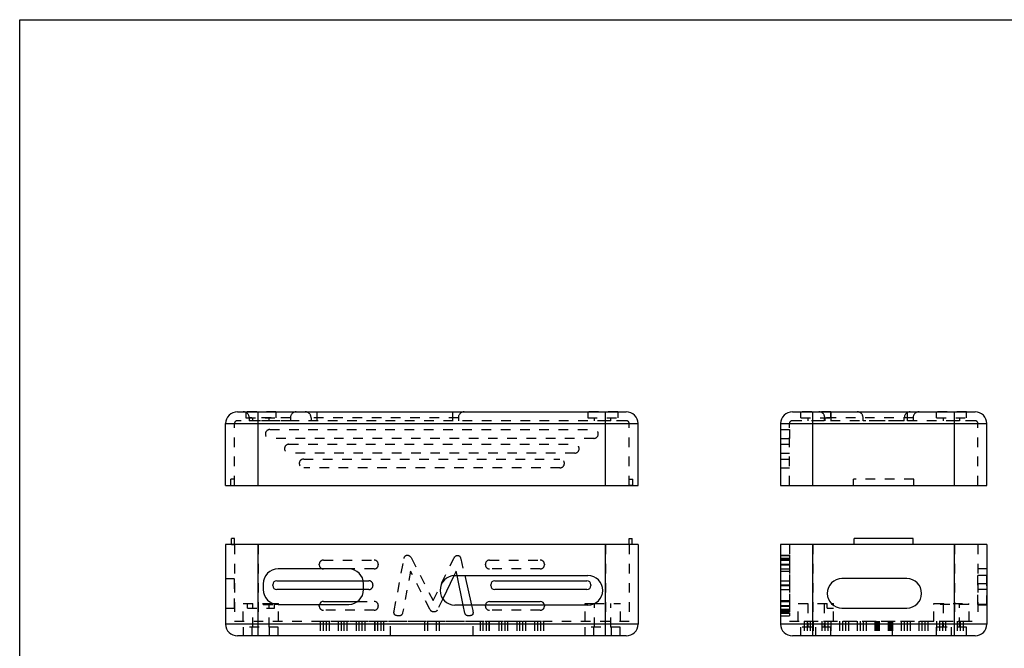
# Model space of a CAD drawing. Extents: x 0 to 297, y 0 to 210.
# Tile 4 of 4: x 0 to 167, y 103 to 210. Entities that reach past the tile are written whole.
import ezdxf

# ---------------------------------------------------------------- set-up
doc = ezdxf.new("R2010")
doc.units = 0
doc.header["$LTSCALE"] = 16.335
doc.linetypes.add('HIDDEN', pattern=[0.2, 0.1, -0.1])
doc.layers.get('0').update_dxf_attribs({"linetype": 'CONTINUOUS'})
doc.layers.add('3_ALL_AXES', color=7, linetype='CONTINUOUS')
doc.layers.add('7_ALL_FEATURES', color=7, linetype='CONTINUOUS')

msp = doc.modelspace()

# ---------------------------------------------------------------- linework, layer by layer
at = {"color": 7, "linetype": 'CONTINUOUS'}
for p, q in [((0, 0), (0, 210)), ((0, 210), (297, 210))]:
    msp.add_line(p, q, dxfattribs=at)
at = {"layer": '3_ALL_AXES', "color": 8, "linetype": 'HIDDEN'}
for p, q in [((38.4, 143.49), (38.4, 142.49)), ((43.5, 143.49), (38.4, 143.49)), ((38.4, 142.49), (43.5, 142.49)), ((39.57, 141.99), (39.57, 142.49)), ((42.32, 141.99), (42.32, 142.49)), ((43.5, 143.49), (43.5, 142.49)), ((101.5, 143.49), (96.4, 143.49)), ((96.4, 143.49), (96.4, 142.49)), ((96.4, 142.49), (101.5, 142.49)), ((97.57, 141.99), (97.57, 142.49)), ((100.32, 141.99), (100.32, 142.49)), ((101.5, 143.49), (101.5, 142.49)), ((132.59, 142.49), (132.59, 143.49)), ((137.69, 143.49), (132.59, 143.49)), ((132.59, 142.49), (137.69, 142.49)), ((133.76, 142.49), (133.76, 141.99)), ((136.51, 142.49), (136.51, 141.99)), ((137.69, 142.49), (137.69, 143.49)), ((143.14, 141.99), (143.14, 142.49)), ((150.14, 141.99), (150.14, 142.49)), ((155.59, 142.49), (155.59, 143.49)), ((160.69, 143.49), (155.59, 143.49)), ((155.59, 142.49), (160.69, 142.49)), ((156.76, 142.49), (156.76, 141.99)), ((159.51, 142.49), (159.51, 141.99)), ((160.69, 142.49), (160.69, 143.49)), ((45.95, 141.99), (38.95, 141.99)), ((42.45, 140.49), (97.45, 140.49)), ((100.32, 141.99), (97.57, 141.99)), ((129.14, 140.49), (129.14, 138.99)), ((129.14, 140.49), (130.64, 140.49)), ((130.64, 140.49), (130.64, 138.99)), ((136.51, 141.99), (133.76, 141.99)), ((150.14, 141.99), (143.14, 141.99)), ((159.51, 141.99), (156.76, 141.99)), ((97.45, 138.99), (42.45, 138.99)), ((129.14, 138.99), (130.64, 138.99)), ((36.45, 120.99), (36.45, 107.99)), ((40.45, 120.99), (40.45, 107.99)), ((99.45, 120.99), (99.45, 107.99)), ((103.45, 120.99), (103.45, 107.99)), ((130.64, 120.99), (130.64, 107.99)), ((134.64, 120.99), (134.64, 107.99)), ((158.64, 120.99), (158.64, 107.99)), ((162.64, 120.99), (162.64, 107.99)), ((164.14, 115.71), (162.64, 115.71)), ((164.14, 110.71), (164.14, 115.71)), ((37.95, 107.99), (37.95, 110.99)), ((37.95, 110.99), (42.32, 110.99)), ((39.57, 106.99), (39.57, 110.99)), ((42.32, 106.99), (42.32, 110.99)), ((43.95, 107.99), (43.95, 110.84)), ((95.95, 107.99), (95.95, 110.71)), ((97.57, 110.99), (101.95, 110.99)), ((97.57, 106.99), (97.57, 110.99)), ((100.32, 106.99), (100.32, 110.99)), ((101.95, 107.99), (101.95, 110.99)), ((132.14, 107.99), (132.14, 110.99)), ((132.14, 110.99), (137.74, 110.99)), ((138.14, 107.99), (138.14, 110.64)), ((155.14, 110.99), (161.14, 110.99)), ((155.14, 107.99), (155.14, 110.99)), ((161.14, 107.99), (161.14, 110.99)), ((164.14, 110.71), (162.64, 110.71)), ((36.45, 107.99), (103.45, 107.99)), ((130.64, 107.99), (162.64, 107.99))]:
    msp.add_line(p, q, dxfattribs=at)
at = {"layer": '3_ALL_AXES', "color": 7, "linetype": 'CONTINUOUS'}
for p, q in [((34.95, 130.99), (104.95, 130.99)), ((129.14, 130.99), (164.14, 130.99)), ((104.95, 120.99), (34.95, 120.99)), ((164.14, 120.99), (129.14, 120.99)), ((73.85, 115.71), (96.45, 115.71)), ((43.95, 110.84), (43.95, 110.99)), ((96.45, 110.71), (73.85, 110.71)), ((95.95, 110.99), (97.57, 110.99)), ((95.95, 110.71), (95.95, 110.99)), ((137.74, 110.99), (138.14, 110.99)), ((138.14, 110.64), (138.14, 110.99))]:
    msp.add_line(p, q, dxfattribs=at)
at = {"layer": '3_ALL_AXES', "color": 8, "linetype": 'HIDDEN'}
for centre, start, end in [((42.45, 139.74), 90, 270), ((97.45, 139.74), 270, 90)]:
    msp.add_arc(centre, 0.75, start, end, dxfattribs=at)
at = {"layer": '3_ALL_AXES', "color": 7, "linetype": 'CONTINUOUS'}
for centre, start, end in [((73.85, 113.21), 90, 270), ((96.45, 113.21), 270, 90)]:
    msp.add_arc(centre, 2.5, start, end, dxfattribs=at)
at = {"layer": '7_ALL_FEATURES', "color": 7, "linetype": 'CONTINUOUS'}
for p, q in [((36.95, 143.49), (102.95, 143.49)), ((40.45, 130.99), (40.45, 143.49)), ((99.45, 130.99), (99.45, 143.49)), ((131.14, 143.49), (162.14, 143.49)), ((134.64, 130.99), (134.64, 143.49)), ((158.64, 130.99), (158.64, 143.49)), ((34.95, 130.99), (34.95, 141.49)), ((34.95, 141.49), (104.95, 141.49)), ((104.95, 130.99), (104.95, 141.49)), ((129.14, 141.49), (129.14, 130.99)), ((129.14, 141.49), (164.14, 141.49)), ((164.14, 130.99), (164.14, 141.49)), ((34.95, 120.99), (34.95, 107.49)), ((35.95, 120.99), (35.95, 121.99)), ((36.45, 121.99), (35.95, 121.99)), ((36.45, 120.99), (36.45, 121.99)), ((40.45, 105.49), (40.45, 120.99)), ((99.45, 105.49), (99.45, 120.99)), ((103.45, 121.99), (103.95, 121.99)), ((103.45, 120.99), (103.45, 121.99)), ((103.95, 120.99), (103.95, 121.99)), ((104.95, 120.99), (104.95, 107.49)), ((129.14, 120.99), (129.14, 107.49)), ((134.64, 105.49), (134.64, 120.99)), ((141.64, 120.99), (141.64, 121.99)), ((151.64, 121.99), (141.64, 121.99)), ((151.64, 120.99), (151.64, 121.99)), ((158.64, 105.49), (158.64, 120.99)), ((164.14, 120.99), (164.14, 107.49)), ((55.85, 116.84), (43.85, 116.84)), ((73.69, 115.7), (71.79, 111.78)), ((75.28, 110.71), (74.22, 115.71)), ((75.53, 115.71), (76.69, 110.71)), ((41.35, 114.34), (41.35, 113.34)), ((42.95, 114.04), (42.95, 114.14)), ((43.65, 114.84), (58.29, 114.84)), ((58.35, 113.34), (58.35, 114.34)), ((79.95, 114.04), (79.95, 114.14)), ((80.65, 114.84), (96.25, 114.84)), ((96.95, 114.14), (96.95, 114.04)), ((150.56, 115.2), (139.56, 115.2)), ((58.35, 113.34), (43.65, 113.34)), ((96.25, 113.34), (80.65, 113.34)), ((43, 110.99), (43.95, 110.99)), ((43.25, 110.91), (43.25, 110.99)), ((43.85, 110.84), (55.85, 110.84)), ((51.55, 111.34), (57.34, 111.34)), ((79.75, 111.34), (88.35, 111.34)), ((139.56, 110.2), (150.56, 110.2)), ((104.95, 107.49), (34.95, 107.49)), ((164.14, 107.49), (129.14, 107.49)), ((102.95, 105.49), (36.95, 105.49)), ((162.14, 105.49), (131.14, 105.49))]:
    msp.add_line(p, q, dxfattribs=at)
at = {"layer": '7_ALL_FEATURES', "color": 8, "linetype": 'HIDDEN'}
for p, q in [((38.95, 142.49), (38.95, 141.99)), ((45.95, 142.49), (38.95, 142.49)), ((45.95, 142.49), (45.95, 141.99)), ((49.45, 142.49), (49.45, 141.99)), ((74.45, 142.49), (49.45, 142.49)), ((50.45, 143.49), (50.45, 141.99)), ((73.45, 143.49), (73.45, 141.99)), ((74.45, 142.49), (74.45, 141.99)), ((136.64, 142.49), (136.64, 141.99)), ((151.64, 142.49), (136.64, 142.49)), ((137.64, 143.49), (137.64, 141.99)), ((150.64, 143.49), (150.64, 141.99)), ((151.64, 142.49), (151.64, 141.99)), ((36.45, 130.99), (36.45, 141.49)), ((102.95, 141.99), (36.95, 141.99)), ((103.45, 130.99), (103.45, 141.49)), ((130.64, 130.99), (130.64, 141.49)), ((162.14, 141.99), (131.14, 141.99)), ((162.64, 130.99), (162.64, 141.49)), ((45.7, 137.99), (94.2, 137.99)), ((129.14, 137.99), (130.64, 137.99)), ((94.2, 136.49), (45.7, 136.49)), ((48.2, 135.49), (91.7, 135.49)), ((129.14, 136.49), (130.64, 136.49)), ((129.14, 135.49), (130.64, 135.49)), ((91.7, 133.99), (48.2, 133.99)), ((129.14, 133.99), (130.64, 133.99)), ((35.85, 130.99), (35.85, 132.09)), ((36.45, 132.09), (35.85, 132.09)), ((103.45, 132.09), (104.05, 132.09)), ((104.05, 130.99), (104.05, 132.09)), ((141.54, 130.99), (141.54, 132.09)), ((151.74, 132.09), (141.54, 132.09)), ((151.74, 130.99), (151.74, 132.09)), ((35.85, 130.99), (36.45, 130.99)), ((104.05, 130.99), (103.45, 130.99)), ((134.64, 130.99), (158.64, 130.99)), ((35.95, 120.99), (36.45, 120.99)), ((103.95, 120.99), (103.45, 120.99)), ((158.64, 120.99), (134.64, 120.99)), ((66.47, 118.68), (70.17, 111.51)), ((70.17, 111.51), (73.7, 118.66)), ((129.14, 119.18), (130.64, 119.18)), ((129.14, 119.13), (130.64, 119.13)), ((129.14, 118.68), (130.64, 118.68)), ((129.14, 118.66), (130.64, 118.66)), ((130.64, 119.18), (130.64, 108.89)), ((50.85, 117.54), (50.85, 117.64)), ((51.55, 118.34), (60.15, 118.34)), ((60.85, 117.64), (60.85, 117.54)), ((74.86, 118.58), (75.53, 115.71)), ((79.05, 117.54), (79.05, 117.64)), ((79.75, 118.34), (88.35, 118.34)), ((89.05, 117.64), (89.05, 117.54)), ((129.14, 118.64), (130.64, 118.64)), ((129.14, 118.58), (130.64, 118.58)), ((129.14, 118.34), (130.64, 118.34)), ((129.14, 117.64), (130.64, 117.64)), ((129.14, 117.54), (130.64, 117.54)), ((60.15, 116.84), (55.85, 116.84)), ((66.32, 116.48), (64.99, 109.39)), ((69.63, 110), (66.32, 116.48)), ((74.06, 116.47), (73.69, 115.7)), ((74.22, 115.71), (74.06, 116.47)), ((88.35, 116.84), (79.75, 116.84)), ((129.14, 116.84), (130.64, 116.84)), ((129.14, 116.48), (130.64, 116.48)), ((129.14, 116.47), (130.64, 116.47)), ((164.14, 116.84), (162.64, 116.84)), ((162.64, 110.84), (162.64, 116.84)), ((34.95, 115.2), (36.45, 115.2)), ((36.45, 110.2), (36.45, 115.2)), ((58.29, 114.84), (59.25, 114.84)), ((59.95, 114.14), (59.95, 114.04)), ((129.14, 114.84), (130.64, 114.84)), ((129.14, 114.14), (130.64, 114.14)), ((129.14, 114.04), (130.64, 114.04)), ((164.14, 114.34), (162.64, 114.34)), ((59.25, 113.34), (58.35, 113.34)), ((129.14, 113.34), (130.64, 113.34)), ((164.14, 113.34), (162.64, 113.34)), ((37.95, 110.99), (43, 110.99)), ((38.64, 110.2), (38.64, 110.99)), ((41.35, 110.84), (41.35, 110.99)), ((41.35, 110.84), (43.85, 110.84)), ((43.25, 110.2), (43.25, 110.91)), ((50.85, 110.54), (50.85, 110.64)), ((57.34, 111.34), (60.15, 111.34)), ((60.85, 110.64), (60.85, 110.54)), ((71.79, 111.78), (70.87, 109.87)), ((75.57, 109.34), (75.28, 110.71)), ((76.69, 110.71), (76.9, 109.77)), ((79.05, 110.54), (79.05, 110.64)), ((89.05, 110.64), (89.05, 110.54)), ((129.14, 111.51), (130.64, 111.51)), ((129.14, 111.34), (130.64, 111.34)), ((129.14, 110.64), (130.64, 110.64)), ((129.14, 110.54), (130.64, 110.54)), ((132.14, 110.99), (137.06, 110.99)), ((133.76, 110.99), (133.76, 106.99)), ((136.51, 110.99), (136.51, 106.99)), ((137.06, 110.2), (137.06, 110.99)), ((155.17, 110.84), (155.17, 110.99)), ((161.11, 110.84), (155.17, 110.84)), ((156.76, 110.99), (156.82, 110.99)), ((156.76, 110.99), (156.76, 106.99)), ((156.82, 110.84), (156.82, 110.99)), ((159.45, 110.99), (159.51, 110.99)), ((159.45, 110.84), (159.45, 110.99)), ((159.51, 106.99), (159.51, 110.99)), ((161.11, 110.84), (161.11, 110.99)), ((164.14, 110.84), (162.64, 110.84)), ((34.95, 110.2), (36.45, 110.2)), ((38.64, 110.2), (43.25, 110.2)), ((60.15, 109.84), (51.55, 109.84)), ((88.35, 109.84), (79.75, 109.84)), ((129.14, 110), (130.64, 110)), ((129.14, 109.87), (130.64, 109.87)), ((129.14, 109.84), (130.64, 109.84)), ((129.14, 109.77), (130.64, 109.77)), ((129.14, 109.76), (130.64, 109.76)), ((129.14, 109.55), (130.64, 109.55)), ((129.14, 109.45), (130.64, 109.45)), ((129.14, 109.39), (130.64, 109.39)), ((129.14, 109.37), (130.64, 109.37)), ((129.14, 109.34), (130.64, 109.34)), ((129.14, 108.89), (130.64, 108.89)), ((137.06, 110.2), (138.14, 110.2)), ((138.14, 107.99), (138.14, 110.2)), ((38, 105.49), (38, 106.99)), ((43.89, 106.99), (38, 106.99)), ((39.47, 105.49), (39.47, 106.99)), ((42.42, 105.49), (42.42, 106.99)), ((43.89, 105.49), (43.89, 106.99)), ((51.01, 107.99), (51.01, 105.49)), ((51.01, 107.99), (88.88, 107.99)), ((51.02, 107.99), (51.02, 105.49)), ((51.51, 107.99), (51.51, 105.49)), ((52.02, 107.99), (52.02, 105.49)), ((52.51, 107.99), (52.51, 105.49)), ((54.04, 107.99), (54.04, 105.49)), ((54.04, 107.99), (54.04, 105.49)), ((54.54, 107.99), (54.54, 105.49)), ((55.04, 107.99), (55.04, 105.49)), ((55.53, 107.99), (55.53, 105.49)), ((57.08, 107.99), (57.08, 105.49)), ((57.09, 107.99), (57.09, 105.49)), ((57.58, 107.99), (57.58, 105.49)), ((58.09, 107.99), (58.09, 105.49)), ((58.58, 107.99), (58.58, 105.49)), ((60.24, 107.99), (60.24, 105.49)), ((60.29, 107.99), (60.29, 105.49)), ((60.74, 107.99), (60.74, 105.49)), ((61.31, 107.99), (61.31, 105.49)), ((61.73, 107.99), (61.73, 105.49)), ((62.95, 105.49), (62.95, 107.99)), ((68.68, 107.99), (68.68, 105.49)), ((68.68, 107.99), (68.68, 105.49)), ((68.71, 107.99), (68.71, 105.49)), ((68.71, 107.99), (68.71, 105.49)), ((69.2, 107.99), (69.2, 105.49)), ((70.7, 107.99), (70.7, 105.49)), ((71.18, 107.99), (71.18, 105.49)), ((71.18, 107.99), (71.18, 105.49)), ((71.21, 107.99), (71.21, 105.49)), ((71.21, 107.99), (71.21, 105.49)), ((76.95, 105.49), (76.95, 107.99)), ((78.16, 107.99), (78.16, 105.49)), ((78.59, 107.99), (78.59, 105.49)), ((79.16, 107.99), (79.16, 105.49)), ((79.6, 107.99), (79.6, 105.49)), ((79.66, 107.99), (79.66, 105.49)), ((81.31, 107.99), (81.31, 105.49)), ((81.8, 107.99), (81.8, 105.49)), ((82.31, 107.99), (82.31, 105.49)), ((82.8, 107.99), (82.8, 105.49)), ((82.81, 107.99), (82.81, 105.49)), ((84.36, 107.99), (84.36, 105.49)), ((84.85, 107.99), (84.85, 105.49)), ((85.36, 107.99), (85.36, 105.49)), ((85.85, 107.99), (85.85, 105.49)), ((85.86, 107.99), (85.86, 105.49)), ((87.38, 107.99), (87.38, 105.49)), ((87.88, 107.99), (87.88, 105.49)), ((88.38, 107.99), (88.38, 105.49)), ((88.88, 107.99), (88.88, 105.49)), ((88.88, 107.99), (88.88, 105.49)), ((101.89, 106.99), (96, 106.99)), ((96, 105.49), (96, 106.99)), ((97.47, 105.49), (97.47, 106.99)), ((100.42, 105.49), (100.42, 106.99)), ((101.89, 105.49), (101.89, 106.99)), ((137.69, 106.99), (132.59, 106.99)), ((132.59, 105.49), (132.59, 106.99)), ((133.16, 107.99), (160.12, 107.99)), ((133.16, 107.99), (133.16, 105.49)), ((133.66, 107.99), (133.66, 105.49)), ((134.16, 107.99), (134.16, 105.49)), ((134.66, 107.99), (134.66, 105.49)), ((135.14, 105.49), (135.14, 106.99)), ((136.16, 107.99), (136.16, 105.49)), ((136.66, 107.99), (136.66, 105.49)), ((137.16, 107.99), (137.16, 105.49)), ((137.66, 107.99), (137.66, 105.49)), ((137.69, 105.49), (137.69, 106.99)), ((139.16, 107.99), (139.16, 105.49)), ((139.66, 107.99), (139.66, 105.49)), ((140.16, 107.99), (140.16, 105.49)), ((140.66, 107.99), (140.66, 105.49)), ((142.16, 107.99), (142.16, 105.49)), ((142.66, 107.99), (142.66, 105.49)), ((143.16, 107.99), (143.16, 105.49)), ((143.66, 107.99), (143.66, 105.49)), ((145.14, 107.99), (145.14, 105.49)), ((145.17, 107.99), (145.17, 105.49)), ((145.28, 107.99), (145.28, 105.49)), ((145.32, 107.99), (145.32, 105.49)), ((145.34, 107.99), (145.34, 105.49)), ((145.44, 107.99), (145.44, 105.49)), ((145.46, 107.99), (145.46, 105.49)), ((145.51, 107.99), (145.51, 105.49)), ((145.65, 107.99), (145.65, 105.49)), ((145.89, 107.99), (145.89, 105.49)), ((147.39, 107.99), (147.39, 105.49)), ((147.63, 107.99), (147.63, 105.49)), ((147.77, 107.99), (147.77, 105.49)), ((147.81, 107.99), (147.81, 105.49)), ((147.83, 107.99), (147.83, 105.49)), ((147.94, 107.99), (147.94, 105.49)), ((147.96, 107.99), (147.96, 105.49)), ((148, 107.99), (148, 105.49)), ((148.11, 107.99), (148.11, 105.49)), ((148.14, 105.49), (148.14, 107.99)), ((149.62, 107.99), (149.62, 105.49)), ((150.12, 107.99), (150.12, 105.49)), ((150.62, 107.99), (150.62, 105.49)), ((151.12, 107.99), (151.12, 105.49)), ((152.62, 107.99), (152.62, 105.49)), ((153.12, 107.99), (153.12, 105.49)), ((153.62, 107.99), (153.62, 105.49)), ((154.12, 107.99), (154.12, 105.49)), ((160.69, 106.99), (155.59, 106.99)), ((155.59, 105.49), (155.59, 106.99)), ((155.62, 107.99), (155.62, 105.49)), ((156.12, 107.99), (156.12, 105.49)), ((156.62, 107.99), (156.62, 105.49)), ((157.12, 107.99), (157.12, 105.49)), ((158.14, 105.49), (158.14, 106.99)), ((158.62, 107.99), (158.62, 105.49)), ((159.12, 107.99), (159.12, 105.49)), ((159.62, 107.99), (159.62, 105.49)), ((160.12, 107.99), (160.12, 105.49)), ((160.69, 105.49), (160.69, 106.99))]:
    msp.add_line(p, q, dxfattribs=at)
for points in [[(65.24, 118.64), (65.25, 118.7), (65.27, 118.77), (65.29, 118.83), (65.32, 118.88), (65.35, 118.93), (65.38, 118.98), (65.41, 119.02), (65.45, 119.06), (65.49, 119.09), (65.53, 119.12), (65.58, 119.14), (65.62, 119.16), (65.67, 119.17), (65.73, 119.17), (65.78, 119.18)], [(65.78, 119.18), (65.85, 119.17), (65.92, 119.16), (65.99, 119.14), (66.05, 119.12), (66.11, 119.09), (66.17, 119.05), (66.23, 119.01), (66.28, 118.96), (66.33, 118.9), (66.38, 118.83), (66.43, 118.76), (66.47, 118.68)], [(73.7, 118.66), (73.73, 118.73), (73.78, 118.8), (73.82, 118.87), (73.87, 118.92), (73.92, 118.97), (73.97, 119.02), (74.02, 119.05), (74.08, 119.08), (74.14, 119.11), (74.2, 119.12), (74.26, 119.13), (74.32, 119.13)], [(74.32, 119.13), (74.38, 119.13), (74.43, 119.12), (74.48, 119.11), (74.53, 119.09), (74.57, 119.07), (74.62, 119.04), (74.65, 119), (74.69, 118.97), (74.72, 118.92), (74.75, 118.88), (74.78, 118.82), (74.8, 118.77), (74.83, 118.71), (74.84, 118.65), (74.86, 118.58)], [(63.52, 109.45), (63.52, 109.48), (63.52, 109.52), (63.52, 109.55), (63.53, 109.58), (63.53, 109.62), (63.54, 109.65), (63.54, 109.69), (63.55, 109.72), (65.24, 118.64)], [(64.35, 108.89), (64.27, 108.89), (64.19, 108.89), (64.11, 108.9), (64.04, 108.91), (63.97, 108.93), (63.91, 108.94), (63.85, 108.97), (63.79, 108.99), (63.74, 109.02), (63.69, 109.06), (63.65, 109.09), (63.61, 109.14), (63.58, 109.18), (63.56, 109.23), (63.54, 109.28), (63.53, 109.33), (63.52, 109.39), (63.52, 109.45)], [(64.99, 109.39), (64.97, 109.32), (64.96, 109.26), (64.93, 109.2), (64.91, 109.15), (64.88, 109.1), (64.84, 109.06), (64.8, 109.02), (64.76, 108.99), (64.71, 108.96), (64.66, 108.94), (64.61, 108.92), (64.55, 108.9), (64.49, 108.89), (64.42, 108.89), (64.35, 108.89)], [(70.29, 109.55), (70.21, 109.55), (70.14, 109.56), (70.08, 109.58), (70.02, 109.6), (69.96, 109.63), (69.91, 109.66), (69.85, 109.7), (69.8, 109.75), (69.76, 109.8), (69.71, 109.86), (69.67, 109.93), (69.63, 110)], [(70.87, 109.87), (70.84, 109.82), (70.81, 109.77), (70.77, 109.73), (70.74, 109.69), (70.69, 109.66), (70.65, 109.63), (70.6, 109.61), (70.54, 109.59), (70.49, 109.57), (70.42, 109.56), (70.36, 109.55), (70.29, 109.55)], [(76.21, 108.89), (76.14, 108.89), (76.08, 108.89), (76.02, 108.9), (75.96, 108.92), (75.9, 108.94), (75.85, 108.96), (75.8, 108.99), (75.76, 109.02), (75.72, 109.05), (75.69, 109.09), (75.66, 109.13), (75.63, 109.18), (75.61, 109.23), (75.59, 109.28), (75.57, 109.34)], [(76.95, 109.37), (76.94, 109.32), (76.93, 109.26), (76.92, 109.21), (76.9, 109.16), (76.88, 109.12), (76.85, 109.08), (76.81, 109.05), (76.78, 109.02), (76.74, 108.99), (76.69, 108.97), (76.64, 108.95), (76.59, 108.93), (76.53, 108.92), (76.48, 108.91), (76.41, 108.9), (76.35, 108.89), (76.28, 108.89), (76.21, 108.89)], [(76.9, 109.77), (76.91, 109.72), (76.92, 109.68), (76.92, 109.63), (76.93, 109.59), (76.94, 109.54), (76.94, 109.5), (76.94, 109.46), (76.94, 109.42), (76.95, 109.37)]]:
    msp.add_lwpolyline(points, dxfattribs=at)
at = {"layer": '7_ALL_FEATURES', "color": 7, "linetype": 'CONTINUOUS'}
for centre, radius, start, end in [((36.95, 141.49), 2, 90, 180), ((102.95, 141.49), 2, 0, 90), ((131.14, 141.49), 2, 90, 180), ((162.14, 141.49), 2, 0, 90), ((43.85, 114.34), 2.5, 90, 180), ((55.85, 114.34), 2.5, 0, 90), ((43.65, 114.14), 0.7, 90, 180), ((43.65, 114.04), 0.7, 180, 270), ((80.65, 114.14), 0.7, 90, 180), ((80.65, 114.04), 0.7, 180, 270), ((96.25, 114.14), 0.7, 0, 90), ((96.25, 114.04), 0.7, 270, 360), ((139.56, 112.7), 2.5, 90, 270), ((150.56, 112.7), 2.5, 270, 90), ((43.85, 113.34), 2.5, 180, 270), ((55.85, 113.34), 2.5, 270, 360), ((51.55, 110.64), 0.7, 90, 163.3803), ((79.75, 110.64), 0.7, 90, 173.8468), ((88.35, 110.64), 0.7, 6.1532, 90), ((36.95, 107.49), 2, 180, 270), ((102.95, 107.49), 2, 270, 360), ((131.14, 107.49), 2, 180, 270), ((162.14, 107.49), 2, 270, 360)]:
    msp.add_arc(centre, radius, start, end, dxfattribs=at)
at = {"layer": '7_ALL_FEATURES', "color": 8, "linetype": 'HIDDEN'}
for centre, radius, start, end in [((37.95, 142.49), 1, 0, 90), ((46.95, 142.49), 1, 90, 180), ((48.45, 142.49), 1, 0, 90), ((75.45, 142.49), 1, 90, 180), ((135.64, 142.49), 1, 0, 90), ((142.14, 142.49), 1, 0, 90), ((151.14, 142.49), 1, 90, 180), ((152.64, 142.49), 1, 90, 180), ((36.95, 141.49), 0.5, 90, 180), ((102.95, 141.49), 0.5, 0, 90), ((131.14, 141.49), 0.5, 90, 180), ((162.14, 141.49), 0.5, 0, 90), ((45.7, 137.24), 0.75, 90, 270), ((94.2, 137.24), 0.75, 270, 90), ((48.2, 134.74), 0.75, 90, 270), ((91.7, 134.74), 0.75, 270, 90), ((51.55, 117.64), 0.7, 90, 180), ((51.55, 117.54), 0.7, 180, 270), ((60.15, 117.64), 0.7, 0, 90), ((60.15, 117.54), 0.7, 270, 360), ((79.75, 117.64), 0.7, 90, 180), ((79.75, 117.54), 0.7, 180, 270), ((88.35, 117.64), 0.7, 0, 90), ((88.35, 117.54), 0.7, 270, 360), ((59.25, 114.14), 0.7, 0, 90), ((59.25, 114.04), 0.7, 270, 360), ((51.55, 110.64), 0.7, 163.3803, 180), ((51.55, 110.54), 0.7, 180, 270), ((60.15, 110.64), 0.7, 0, 90), ((60.15, 110.54), 0.7, 270, 360), ((79.75, 110.64), 0.7, 173.8468, 180), ((79.75, 110.54), 0.7, 180, 270), ((88.35, 110.54), 0.7, 270, 360), ((88.35, 110.64), 0.7, 0, 6.1532)]:
    msp.add_arc(centre, radius, start, end, dxfattribs=at)

doc.saveas('drawing.dxf')
